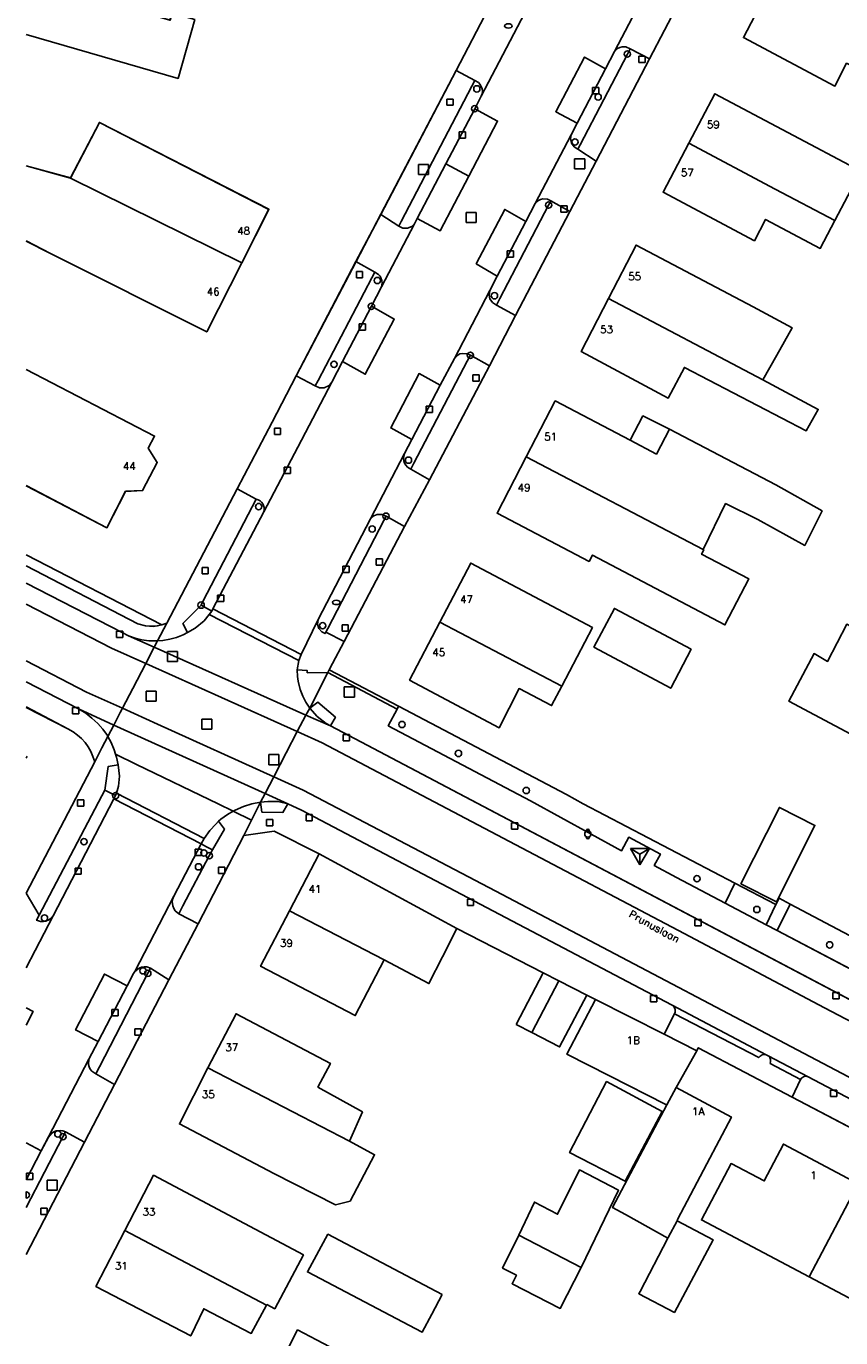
# Model space of a CAD drawing. Header units: metres. Extents: x 108000 to 109000, y 423000 to 423600.
# Tile 18 of 88: x 108000 to 108065, y 423282 to 423387. Entities that reach past the tile are written whole.
import ezdxf

# ---------------------------------------------------------------- set-up
doc = ezdxf.new("R2010")
doc.units = ezdxf.units.M
doc.header["$MEASUREMENT"] = 0
for name, color, linetype in [('abri', 10, 'Continuous'), ('afvalbak', 10, 'Continuous'), ('brandkraan _ -put', 10, 'Continuous'), ('Erf', 10, 'Continuous'), ('Fietspad', 10, 'Continuous'), ('groenvoorziening', 10, 'Continuous'), ('Hek', 10, 'Continuous'), ('Huisnummers', 10, 'Continuous'), ('inspectie- _rioolput', 10, 'Continuous'), ('kolk', 10, 'Continuous'), ('Luifel', 10, 'Continuous'), ('onverhard', 10, 'Continuous'), ('Openbare_ruimtenaam', 10, 'Continuous'), ('pand', 10, 'Continuous'), ('rijbaan lokale weg', 10, 'Continuous'), ('vegetatieobject', 10, 'Continuous'), ('Voetpad', 10, 'Continuous'), ('waterleidingput', 10, 'Continuous'), ('Wegmarkering', 10, 'Continuous')]:
    doc.layers.add(name, color=color, linetype=linetype)
doc.styles.get("Standard").update_dxf_attribs({"font": 'txt.shx'})

# ---------------------------------------------------------------- blocks, each defined once
blk = doc.blocks.new('308_ACAD_1_FMEBLOCK13')
at = {"layer": 'onverhard', "color": 255}
blk.add_line((-1.56, -3.06), (1.36, 2.57), dxfattribs=at)
blk.add_lwpolyline([(1.36, 2.57), (1.56, 2.96), (1.36, 3.03), (1.15, 3.06), (0.83, 3.03), (0.63, 2.95), (0.45, 2.83), (0.21, 2.55), (-0.36, 1.45), (-1.56, -0.85)], dxfattribs=at)
blk = doc.blocks.new('308_ACAD_1_FMEBLOCK26')
at = {"layer": 'pand', "color": 1}
for points in [[(6.72, 0.71), (4.91, 1.22), (4.74, 0.65), (-6.72, 3.99)], [(-6.72, -0.5), (5.38, -3.99), (6.72, 0.71)]]:
    blk.add_lwpolyline(points, dxfattribs=at)
blk = doc.blocks.new('308_ACAD_1_FMEBLOCK28')
at = {"layer": 'pand', "color": 1}
blk.add_line((-5.06, 5.64), (-8.59, 6.61), dxfattribs=at)
blk.add_lwpolyline([(-8.59, 0.62), (-6.66, -0.37), (5.79, -6.61), (8.59, -1.12)], dxfattribs=at)
blk = doc.blocks.new('308_ACAD_1_FMEBLOCK61')
at = {"layer": 'Erf', "color": 52, "true_color": 0xd2d200}
for points in [[(-4.3, -28.23), (0.46, -19.13), (2.43, -15.36), (8.43, -3.89), (11.01, 1.04), (11.92, 2.78), (16.2, 11), (17.98, 14.42), (24.7, 27.32), (24.91, 27.8), (25.05, 28.31), (25.82, 29.6), (23.87, 33.33), (6.98, 42.08), (6.09, 42.51), (5.18, 42.92), (4.24, 43.27), (3.28, 43.57), (2.31, 43.81), (1.33, 44), (1.32, 44), (0.33, 44.14), (-5.2, 44.99), (-21.47, 47.52), (-25.82, 48.19)], [(-25.82, -43.36), (-16.93, -47.98), (-16.32, -48.15), (-15.69, -48.19), (-15.37, -48.16), (-15.01, -48.08), (-14.61, -47.94), (-9.02, -37.24), (-6.23, -31.91), (-4.3, -28.23)]]:
    blk.add_lwpolyline(points, dxfattribs=at)
blk = doc.blocks.new('308_ACAD_1_FMEBLOCK62')
at = {"layer": 'Erf', "color": 52, "true_color": 0xd2d200}
for points in [[(-5.22, 6.31), (5, 0.99), (4.49, 0.04), (5.22, -1.1)], [(5.22, -1.1), (4.05, -3.35), (2.7, -3.41), (1.21, -6.31), (-5.22, -2.96)]]:
    blk.add_lwpolyline(points, dxfattribs=at)
blk = doc.blocks.new('308_ACAD_1_FMEBLOCK63')
at = {"layer": 'Erf', "color": 52, "true_color": 0xd2d200}
blk.add_line((-9.67, 4.89), (-6.15, 3.92), dxfattribs=at)
blk.add_lwpolyline([(-6.15, 3.92), (-3.84, 8.34), (9.67, 1.42), (7.51, -2.84), (4.71, -8.34), (-7.74, -2.09), (-9.67, -1.1)], dxfattribs=at)

msp = doc.modelspace()

# ---------------------------------------------------------------- linework, layer by layer
at = {"layer": 'abri', "color": 4, "true_color": 0x00f0f0}
for p, q in [((108048.152, 423320.978), (108049.652, 423320.978)), ((108048.152, 423320.978), (108048.902, 423320.546)), ((108048.152, 423320.978), (108048.902, 423319.679)), ((108049.652, 423320.978), (108048.902, 423319.679)), ((108049.652, 423320.978), (108048.902, 423320.545)), ((108048.902, 423319.679), (108048.902, 423320.546))]:
    msp.add_line(p, q, dxfattribs=at)
at = {"layer": 'afvalbak', "color": 30, "true_color": 0xf07a00}
msp.add_circle((108044.745, 423322.141), 0.25, dxfattribs=at)
for centre, start, end in [((108044.745, 423322.391), 345.52249, 194.47751), ((108044.745, 423321.891), 165.52249, 14.47751)]:
    msp.add_arc(centre, 0.125, start, end, dxfattribs=at)
at = {"layer": 'brandkraan _ -put', "color": 5}
for centre in [(108038.417, 423386.526), (108024.703, 423340.591)]:
    msp.add_ellipse(centre, major_axis=(0.3, 0), ratio=0.5833333, dxfattribs=at)
at = {"layer": 'Erf', "color": 52, "true_color": 0xd2d200}
for points in [[(108059.248, 423389.64), (108061.28, 423393.544), (108068.559, 423389.704), (108067.602, 423387.891), (108072.131, 423385.502), (108072.005, 423385.263), (108080.646, 423380.704), (108079.657, 423378.806), (108078.847, 423379.221), (108077.52, 423376.631), (108074.868, 423377.99), (108074.64, 423377.545), (108070.403, 423379.716), (108070.631, 423380.161), (108068.415, 423381.296), (108068.698, 423381.849), (108065.361, 423383.558), (108064.426, 423381.734), (108057.147, 423385.604), (108059.248, 423389.64)], [(108000, 423390.329), (108011.451, 423386.983), (108011.629, 423387.551), (108013.432, 423387.041), (108012.095, 423382.34), (108000, 423385.836)], [(108052.045, 423388.477), (108049.654, 423383.894), (108045.412, 423375.762), (108043.315, 423371.742), (108038.991, 423363.453), (108036.903, 423359.451), (108036.407, 423358.5), (108032.122, 423350.372), (108030.15, 423346.631), (108025.333, 423337.493), (108024.397, 423335.718), (108024.138, 423335.231), (108024.026, 423335.019), (108029.555, 423332.094), (108029.665, 423332.323), (108043.049, 423325.28), (108044.365, 423324.554), (108056.448, 423318.235), (108059.728, 423316.52), (108059.994, 423317.028), (108060.874, 423316.562), (108082.093, 423305.332)], [(108052.792, 423377.175), (108054.873, 423381.127), (108066.508, 423374.953), (108064.438, 423371.036), (108063.259, 423368.804), (108058.904, 423371.108), (108058.018, 423369.406), (108050.739, 423373.276), (108052.792, 423377.175)], [(108046.394, 423364.819), (108048.584, 423369.067), (108057.921, 423364.134), (108061.021, 423362.48), (108059.813, 423360.301), (108058.69, 423358.33), (108063.105, 423355.967), (108062.13, 423354.265), (108052.435, 423359.315), (108051.135, 423356.868), (108044.214, 423360.59), (108046.394, 423364.819)], [(108053.931, 423344.816), (108053.984, 423344.788), (108053.806, 423344.426), (108057.561, 423342.477), (108055.662, 423338.799), (108045.118, 423344.367), (108044.85, 423343.855), (108037.512, 423347.695), (108039.845, 423352.202), (108042.147, 423356.65), (108048.123, 423353.511), (108050.212, 423352.413), (108051.258, 423354.405), (108059.721, 423349.958), (108063.405, 423347.888), (108062.028, 423345.138), (108058.296, 423347.209), (108055.718, 423348.47), (108053.931, 423344.816)], [(108042.671, 423333.922), (108041.862, 423332.376), (108039.267, 423333.735), (108037.673, 423330.601), (108030.543, 423334.411), (108032.956, 423339.024), (108035.415, 423343.725), (108045.11, 423338.585), (108042.671, 423333.922)], [(108052.976, 423336.862), (108051.352, 423333.758), (108045.236, 423337.037), (108046.86, 423340.111), (108052.976, 423336.862)], [(108066.49, 423329.684), (108060.762, 423332.726), (108062.77, 423336.517), (108063.844, 423335.897), (108065.379, 423338.852), (108069.974, 423336.37), (108066.49, 423329.684)], [(108000, 423317.427), (108005.453, 423327.898), (108005.319, 423328.316), (108005.147, 423328.707), (108004.935, 423329.077), (108004.686, 423329.424), (108004.402, 423329.743), (108004.086, 423330.03), (108003.742, 423330.283), (108003.313, 423330.528), (108000, 423332.267)], [(108000, 423328.327), (108000.061, 423328.297), (108000, 423328.181)], [(108062.844, 423322.825), (108059.772, 423316.748), (108056.939, 423318.18), (108060.011, 423324.257), (108062.844, 423322.825)], [(108075.149, 423293.759), (108061.024, 423301.184), (108053.544, 423305.117), (108053.433, 423304.86), (108051.783, 423301.952), (108056.182, 423299.59), (108054.214, 423295.854), (108051.903, 423291.418), (108051.858, 423291.331), (108054.73, 423289.817), (108051.642, 423284.025), (108048.797, 423285.508), (108048.918, 423285.686), (108051.132, 423289.937), (108047.75, 423291.831), (108046.713, 423292.376), (108051.044, 423300.556), (108050.972, 423300.592), (108046.479, 423302.881), (108043.08, 423304.594), (108045.354, 423308.953), (108044.655, 423309.312), (108042.499, 423305.178), (108040.275, 423306.321), (108042.431, 423310.455), (108041.189, 423311.093), (108034.317, 423314.623), (108033.165, 423312.354), (108032.081, 423310.221), (108028.52, 423312.106), (108026.22, 423307.678), (108018.673, 423311.606), (108020.969, 423316.011), (108023.342, 423320.565), (108019.766, 423322.361), (108017.331, 423322.013), (108013.687, 423314.997), (108011.362, 423310.521), (108007.029, 423302.178), (108004.647, 423297.591), (108000, 423288.645)], [(108025.765, 423297.678), (108027.752, 423296.585), (108025.804, 423292.876), (108024.639, 423292.592), (108019.737, 423295.097), (108012.211, 423299.048), (108014.467, 423303.499), (108016.724, 423307.815), (108024.242, 423303.857), (108023.237, 423301.976), (108026.789, 423300), (108025.765, 423297.678)], [(108046.236, 423302.413), (108050.675, 423300.034), (108047.714, 423294.481), (108043.297, 423296.753), (108046.236, 423302.413)], [(108069.553, 423283.065), (108062.387, 423286.855), (108053.798, 423291.396), (108056.158, 423295.884), (108058.806, 423294.499), (108060.331, 423297.439), (108066.294, 423294.27)], [(108042.332, 423291.842), (108044.078, 423295.372), (108047.177, 423293.761), (108044.202, 423287.603), (108042.545, 423284.342), (108038.715, 423286.308), (108039.062, 423286.983), (108037.947, 423287.556), (108039.255, 423290.184), (108040.484, 423292.812), (108042.332, 423291.842)], [(108007.865, 423290.551), (108010.152, 423294.956), (108022.09, 423288.611), (108019.805, 423284.31), (108019.175, 423284.651), (108019.142, 423284.591), (108017.931, 423282.352), (108014.138, 423284.32), (108013.107, 423282.155), (108005.55, 423286.092), (108007.865, 423290.551)], [(108033.136, 423285.452), (108032.322, 423283.894), (108031.535, 423282.442), (108022.409, 423287.256), (108024.042, 423290.25), (108033.136, 423285.452)], [(108023.136, 423281.83), (108028.44, 423279.044), (108028.324, 423278.823), (108030.196, 423277.821), (108028.734, 423275.078), (108026.018, 423276.52), (108026.226, 423276.908), (108021.773, 423279.221), (108020.298, 423279.997), (108021.623, 423282.632), (108023.136, 423281.83)]]:
    msp.add_lwpolyline(points, dxfattribs=at)
at = {"layer": 'Fietspad', "color": 255}
for points in [[(108000, 423340.454), (108006.802, 423336.944), (108009.524, 423335.719), (108010.205, 423337.026), (108008.155, 423337.943), (108007.653, 423338.188), (108000, 423342.141)], [(108000, 423334.261), (108004.154, 423332.104), (108006.977, 423330.827), (108007.497, 423331.827), (108007.67, 423332.158), (108004.81, 423333.454), (108000, 423335.952)], [(108079.708, 423301.518), (108024.231, 423330.75), (108022.29, 423331.619), (108021.58, 423330.298), (108023.573, 423329.401), (108052.409, 423314.207), (108063.608, 423308.293), (108069.837, 423305.015)], [(108067.974, 423301.505), (108037.403, 423317.593), (108022.052, 423325.643), (108019.716, 423326.701), (108019.028, 423325.373), (108020.845, 423324.551), (108021.942, 423324.038), (108051.468, 423308.493), (108058.958, 423304.553), (108059.106, 423304.476), (108062.307, 423302.792), (108075.36, 423295.923)]]:
    msp.add_lwpolyline(points, dxfattribs=at)
at = {"layer": 'groenvoorziening', "color": 3}
for points in [[(108043.049, 423325.28), (108029.665, 423332.323), (108029.555, 423332.094), (108028.85, 423330.764), (108040.183, 423324.792), (108047.415, 423320.8), (108048.006, 423321.888), (108050.53, 423320.543), (108050.042, 423319.636), (108051.82, 423318.67), (108055.689, 423316.633), (108056.448, 423318.235), (108044.365, 423324.554), (108043.049, 423325.28)], [(108060.874, 423316.562), (108059.818, 423314.458), (108080.858, 423303.379), (108082.093, 423305.332), (108060.874, 423316.562)]]:
    msp.add_lwpolyline(points, dxfattribs=at)
at = {"layer": 'Hek', "color": 30}
for p, q in [((108010.807, 423338.802), (108000, 423344.385)), ((108029.665, 423332.323), (108024.138, 423335.231)), ((108000, 423332.267), (108003.313, 423330.528)), ((108003.313, 423330.528), (108000, 423332.231)), ((108043.049, 423325.28), (108029.665, 423332.323))]:
    msp.add_line(p, q, dxfattribs=at)
at = {"layer": 'inspectie- _rioolput', "color": 30}
for p, q in [((108044.496, 423375.939), (108043.696, 423375.939)), ((108043.696, 423375.939), (108043.696, 423375.139)), ((108044.496, 423375.139), (108044.496, 423375.939)), ((108032.057, 423375.486), (108031.257, 423375.486)), ((108031.257, 423375.486), (108031.257, 423374.686)), ((108031.257, 423374.686), (108032.057, 423374.686)), ((108032.057, 423374.686), (108032.057, 423375.486)), ((108043.696, 423375.139), (108044.496, 423375.139)), ((108035.857, 423371.666), (108035.057, 423371.666)), ((108035.057, 423371.666), (108035.057, 423370.866)), ((108035.857, 423370.866), (108035.857, 423371.666)), ((108035.057, 423370.866), (108035.857, 423370.866)), ((108012.053, 423336.677), (108011.253, 423336.677)), ((108011.253, 423336.677), (108011.253, 423335.877)), ((108012.053, 423335.877), (108012.053, 423336.677)), ((108011.253, 423335.877), (108012.053, 423335.877)), ((108010.359, 423333.523), (108009.559, 423333.523)), ((108009.559, 423333.523), (108009.559, 423332.723)), ((108010.359, 423332.723), (108010.359, 423333.523)), ((108026.143, 423333.856), (108025.343, 423333.856)), ((108025.343, 423333.856), (108025.343, 423333.056)), ((108025.343, 423333.056), (108026.143, 423333.056)), ((108026.143, 423333.056), (108026.143, 423333.856)), ((108009.559, 423332.723), (108010.359, 423332.723)), ((108014.787, 423331.292), (108013.987, 423331.292)), ((108013.987, 423331.292), (108013.987, 423330.492)), ((108014.787, 423330.492), (108014.787, 423331.292)), ((108013.987, 423330.492), (108014.787, 423330.492)), ((108020.137, 423328.466), (108019.337, 423328.466)), ((108019.337, 423328.466), (108019.337, 423327.666)), ((108019.337, 423327.666), (108020.137, 423327.666)), ((108020.137, 423327.666), (108020.137, 423328.466)), ((108002.472, 423294.555), (108001.672, 423294.555)), ((108001.672, 423294.555), (108001.672, 423293.755)), ((108002.472, 423293.755), (108002.472, 423294.555)), ((108001.672, 423293.755), (108002.472, 423293.755))]:
    msp.add_line(p, q, dxfattribs=at)
at = {"layer": 'kolk', "color": 30, "true_color": 0xf07a00}
for p, q in [((108048.813, 423383.614), (108048.813, 423384.114)), ((108048.813, 423384.114), (108049.313, 423384.114)), ((108049.313, 423384.114), (108049.313, 423383.614)), ((108049.313, 423383.614), (108048.813, 423383.614)), ((108045.113, 423381.112), (108045.113, 423381.612)), ((108045.113, 423381.612), (108045.613, 423381.612)), ((108045.613, 423381.112), (108045.113, 423381.112)), ((108045.613, 423381.612), (108045.613, 423381.112)), ((108033.518, 423380.201), (108033.518, 423380.701)), ((108033.518, 423380.701), (108034.018, 423380.701)), ((108034.018, 423380.201), (108033.518, 423380.201)), ((108034.018, 423380.701), (108034.018, 423380.201)), ((108034.499, 423377.579), (108034.499, 423378.079)), ((108034.499, 423378.079), (108034.999, 423378.079)), ((108034.999, 423378.079), (108034.999, 423377.579)), ((108034.999, 423377.579), (108034.499, 423377.579)), ((108042.596, 423371.682), (108042.596, 423372.182)), ((108042.596, 423372.182), (108043.096, 423372.182)), ((108043.096, 423371.682), (108042.596, 423371.682)), ((108043.096, 423372.182), (108043.096, 423371.682)), ((108038.325, 423368.097), (108038.325, 423368.597)), ((108038.325, 423368.597), (108038.825, 423368.597)), ((108038.825, 423368.597), (108038.825, 423368.097)), ((108038.825, 423368.097), (108038.325, 423368.097)), ((108026.302, 423366.452), (108026.302, 423366.952)), ((108026.302, 423366.952), (108026.802, 423366.952)), ((108026.802, 423366.452), (108026.302, 423366.452)), ((108026.802, 423366.952), (108026.802, 423366.452)), ((108026.529, 423362.286), (108026.529, 423362.786)), ((108026.529, 423362.786), (108027.029, 423362.786)), ((108027.029, 423362.286), (108026.529, 423362.286)), ((108027.029, 423362.786), (108027.029, 423362.286)), ((108035.587, 423358.218), (108035.587, 423358.718)), ((108035.587, 423358.718), (108036.087, 423358.718)), ((108036.087, 423358.218), (108035.587, 423358.218)), ((108036.087, 423358.718), (108036.087, 423358.218)), ((108031.867, 423355.738), (108031.867, 423356.238)), ((108031.867, 423356.238), (108032.367, 423356.238)), ((108032.367, 423356.238), (108032.367, 423355.738)), ((108032.367, 423355.738), (108031.867, 423355.738)), ((108019.769, 423353.975), (108019.769, 423354.475)), ((108019.769, 423354.475), (108020.269, 423354.475)), ((108020.269, 423353.975), (108019.769, 423353.975)), ((108020.269, 423354.475), (108020.269, 423353.975)), ((108020.558, 423350.876), (108020.558, 423351.376)), ((108020.558, 423351.376), (108021.058, 423351.376)), ((108021.058, 423350.876), (108020.558, 423350.876)), ((108021.058, 423351.376), (108021.058, 423350.876)), ((108014.006, 423342.879), (108014.006, 423343.379)), ((108014.006, 423343.379), (108014.506, 423343.379)), ((108014.506, 423343.379), (108014.506, 423342.879)), ((108025.217, 423342.982), (108025.217, 423343.482)), ((108025.217, 423343.482), (108025.717, 423343.482)), ((108025.717, 423343.482), (108025.717, 423342.982)), ((108027.89, 423343.574), (108027.89, 423344.074)), ((108027.89, 423344.074), (108028.39, 423344.074)), ((108028.39, 423343.574), (108027.89, 423343.574)), ((108028.39, 423344.074), (108028.39, 423343.574)), ((108014.506, 423342.879), (108014.006, 423342.879)), ((108025.717, 423342.982), (108025.217, 423342.982)), ((108015.231, 423340.667), (108015.231, 423341.167)), ((108015.231, 423341.167), (108015.731, 423341.167)), ((108015.731, 423340.667), (108015.231, 423340.667)), ((108015.731, 423341.167), (108015.731, 423340.667)), ((108007.204, 423337.795), (108007.204, 423338.295)), ((108007.204, 423338.295), (108007.704, 423338.295)), ((108007.704, 423338.295), (108007.704, 423337.795)), ((108025.163, 423338.307), (108025.163, 423338.807)), ((108025.163, 423338.807), (108025.663, 423338.807)), ((108025.663, 423338.307), (108025.163, 423338.307)), ((108025.663, 423338.807), (108025.663, 423338.307)), ((108007.704, 423337.795), (108007.204, 423337.795)), ((108003.69, 423331.714), (108003.69, 423332.214)), ((108003.69, 423332.214), (108004.19, 423332.214)), ((108004.19, 423332.214), (108004.19, 423331.714)), ((108004.19, 423331.714), (108003.69, 423331.714)), ((108025.248, 423329.566), (108025.248, 423330.066)), ((108025.248, 423330.066), (108025.748, 423330.066)), ((108025.748, 423330.066), (108025.748, 423329.566)), ((108025.748, 423329.566), (108025.248, 423329.566)), ((108004.081, 423324.356), (108004.081, 423324.856)), ((108004.081, 423324.856), (108004.581, 423324.856)), ((108004.581, 423324.856), (108004.581, 423324.356)), ((108004.581, 423324.356), (108004.081, 423324.356)), ((108022.292, 423323.204), (108022.292, 423323.704)), ((108022.292, 423323.704), (108022.792, 423323.704)), ((108022.792, 423323.704), (108022.792, 423323.204)), ((108022.792, 423323.204), (108022.292, 423323.204)), ((108038.668, 423322.524), (108038.668, 423323.024)), ((108038.668, 423323.024), (108039.168, 423323.024)), ((108039.168, 423322.524), (108038.668, 423322.524)), ((108039.168, 423323.024), (108039.168, 423322.524)), ((108013.465, 423320.433), (108013.465, 423320.933)), ((108013.465, 423320.933), (108013.965, 423320.933)), ((108013.965, 423320.433), (108013.465, 423320.433)), ((108013.965, 423320.933), (108013.965, 423320.433)), ((108003.887, 423318.932), (108003.887, 423319.432)), ((108003.887, 423319.432), (108004.387, 423319.432)), ((108004.387, 423319.432), (108004.387, 423318.932)), ((108015.329, 423319.006), (108015.329, 423319.506)), ((108015.329, 423319.506), (108015.829, 423319.506)), ((108015.829, 423319.506), (108015.829, 423319.006)), ((108004.387, 423318.932), (108003.887, 423318.932)), ((108015.829, 423319.006), (108015.329, 423319.006)), ((108035.148, 423316.447), (108035.148, 423316.947)), ((108035.148, 423316.947), (108035.648, 423316.947)), ((108035.648, 423316.447), (108035.148, 423316.447)), ((108035.648, 423316.947), (108035.648, 423316.447)), ((108053.273, 423314.817), (108053.273, 423315.317)), ((108053.273, 423315.317), (108053.773, 423315.317)), ((108053.773, 423315.317), (108053.773, 423314.817)), ((108053.773, 423314.817), (108053.273, 423314.817)), ((108049.74, 423308.775), (108049.74, 423309.275)), ((108049.74, 423309.275), (108050.24, 423309.275)), ((108050.24, 423309.275), (108050.24, 423308.775)), ((108064.279, 423309.003), (108064.279, 423309.503)), ((108064.279, 423309.503), (108064.779, 423309.503)), ((108064.779, 423309.003), (108064.279, 423309.003)), ((108064.779, 423309.503), (108064.779, 423309.003)), ((108006.823, 423307.648), (108006.823, 423308.148)), ((108006.823, 423308.148), (108007.323, 423308.148)), ((108007.323, 423308.148), (108007.323, 423307.648)), ((108050.24, 423308.775), (108049.74, 423308.775)), ((108007.323, 423307.648), (108006.823, 423307.648)), ((108008.663, 423306.12), (108008.663, 423306.62)), ((108008.663, 423306.62), (108009.163, 423306.62)), ((108009.163, 423306.12), (108008.663, 423306.12)), ((108009.163, 423306.62), (108009.163, 423306.12)), ((108064.089, 423301.224), (108064.089, 423301.724)), ((108064.089, 423301.724), (108064.589, 423301.724)), ((108064.589, 423301.724), (108064.589, 423301.224)), ((108064.589, 423301.224), (108064.089, 423301.224)), ((108000.021, 423294.615), (108000.021, 423295.115)), ((108000.021, 423295.115), (108000.521, 423295.115)), ((108000.521, 423294.615), (108000.021, 423294.615)), ((108000.521, 423295.115), (108000.521, 423294.615)), ((108001.169, 423291.825), (108001.169, 423292.325)), ((108001.169, 423292.325), (108001.669, 423292.325)), ((108001.669, 423292.325), (108001.669, 423291.825)), ((108001.669, 423291.825), (108001.169, 423291.825))]:
    msp.add_line(p, q, dxfattribs=at)
at = {"layer": 'Luifel', "color": 32, "true_color": 0xe17500}
for points in [[(108051.258, 423354.405), (108049.141, 423355.449), (108048.123, 423353.511), (108050.212, 423352.413), (108051.258, 423354.405)], [(108039.032, 423306.959), (108040.275, 423306.321), (108042.431, 423310.455), (108041.189, 423311.093), (108039.032, 423306.959)]]:
    msp.add_lwpolyline(points, dxfattribs=at)
at = {"layer": 'onverhard', "color": 255}
for points in [[(108047.899, 423384.289), (108048.119, 423384.712), (108047.763, 423384.852), (108047.476, 423384.854), (108047.29, 423384.806), (108047.118, 423384.72), (108046.873, 423384.492), (108046.158, 423383.12), (108043.892, 423378.772), (108043.41, 423377.847), (108043.362, 423377.564), (108043.438, 423377.191), (108043.659, 423376.881), (108043.955, 423376.699), (108044.14, 423377.055), (108047.899, 423384.289)], [(108035.731, 423379.93), (108036.26, 423380.941), (108036.321, 423381.126), (108036.342, 423381.318), (108036.323, 423381.512), (108036.167, 423381.865), (108036.038, 423382.009), (108035.747, 423382.186), (108035.503, 423381.719), (108029.877, 423370.94), (108029.684, 423370.57), (108030.014, 423370.414), (108030.379, 423370.405), (108030.716, 423370.546), (108030.936, 423370.764), (108031.159, 423371.191), (108033.429, 423375.529), (108035.731, 423379.93)], [(108041.622, 423372.253), (108041.802, 423372.599), (108041.545, 423372.721), (108041.168, 423372.75), (108040.983, 423372.706), (108040.812, 423372.624), (108040.547, 423372.377), (108039.793, 423370.932), (108037.53, 423366.594), (108036.927, 423365.439), (108036.878, 423365.066), (108036.945, 423364.791), (108037.159, 423364.482), (108037.465, 423364.291), (108037.732, 423364.803), (108041.622, 423372.253)], [(108027.505, 423364.192), (108028.294, 423365.745), (108028.36, 423366.041), (108028.342, 423366.233), (108028.189, 423366.584), (108028.061, 423366.728), (108027.768, 423366.909), (108027.537, 423366.467), (108023.262, 423358.285), (108023.031, 423357.843), (108023.363, 423357.701), (108023.741, 423357.703), (108024.086, 423357.859), (108024.227, 423357.987), (108024.346, 423358.155), (108025.208, 423359.802), (108027.505, 423364.192)], [(108035.388, 423360.286), (108035.129, 423360.408), (108034.76, 423360.436), (108034.557, 423360.389), (108034.383, 423360.304), (108034.122, 423360.036), (108032.98, 423357.891), (108030.725, 423353.57), (108030.144, 423352.456), (108030.061, 423352.08), (108030.08, 423351.883), (108030.139, 423351.694), (108030.237, 423351.522), (108030.368, 423351.374), (108030.63, 423351.204), (108030.89, 423351.7), (108035.135, 423359.804), (108035.388, 423360.286)], [(108023.81, 423338.11), (108023.874, 423338.233), (108024.026, 423338.526), (108028.498, 423347.134), (108028.669, 423347.463), (108028.332, 423347.605), (108027.962, 423347.598), (108027.704, 423347.493), (108027.436, 423347.243), (108023.252, 423339.229), (108023.206, 423338.87), (108023.31, 423338.522), (108023.547, 423338.248), (108023.81, 423338.11)], [(108007.12, 423325.202), (108006.631, 423325.451), (108006.254, 423325.642), (108006.019, 423325.193), (108001.037, 423315.67), (108000.828, 423315.27), (108001.138, 423315.169), (108001.354, 423315.16), (108001.566, 423315.196), (108001.859, 423315.33), (108002.025, 423315.468), (108002.141, 423315.62), (108006.99, 423324.951), (108007.12, 423325.202)], [(108014.585, 423320.412), (108014.829, 423320.876), (108014.369, 423321.12), (108013.927, 423321.354), (108011.755, 423317.2), (108011.673, 423316.989), (108011.638, 423316.766), (108011.673, 423316.429), (108011.754, 423316.217), (108011.877, 423316.028), (108012.148, 423315.788), (108012.476, 423316.411), (108014.585, 423320.412)], [(108009.688, 423311.045), (108009.902, 423311.458), (108009.605, 423311.554), (108009.393, 423311.564), (108009.183, 423311.53), (108008.985, 423311.454), (108008.641, 423311.197), (108008.552, 423311.026), (108008.038, 423310.04), (108005.721, 423305.598), (108004.991, 423304.198), (108004.972, 423303.79), (108005.018, 423303.593), (108005.104, 423303.411), (108005.226, 423303.25), (108005.542, 423303.027), (108005.829, 423303.582), (108009.688, 423311.045)]]:
    msp.add_lwpolyline(points, dxfattribs=at)
msp.add_lwpolyline([(108013.935, 423340.379), (108014.777, 423339.901), (108014.879, 423340.071), (108018.943, 423347.821, 0.4011903), (108018.329, 423348.834), (108014.107, 423340.711), (108013.935, 423340.379)], format="xyb", dxfattribs=at)
at = {"layer": 'pand', "color": 1}
for p, q in [((108003.526, 423374.41), (108017.176, 423367.655)), ((108058.69, 423358.33), (108046.394, 423364.819)), ((108053.931, 423344.816), (108039.845, 423352.202)), ((108042.671, 423333.922), (108032.956, 423339.024)), ((108028.52, 423312.106), (108020.969, 423316.011)), ((108025.765, 423297.678), (108014.467, 423303.499)), ((108051.783, 423301.952), (108051.044, 423300.556)), ((108062.387, 423286.855), (108066.294, 423294.27)), ((108007.865, 423290.551), (108019.142, 423284.591)), ((108044.202, 423287.603), (108039.255, 423290.184))]:
    msp.add_line(p, q, dxfattribs=at)
for points in [[(108059.248, 423389.64), (108057.147, 423385.604), (108064.426, 423381.734), (108065.361, 423383.558), (108068.698, 423381.849), (108068.415, 423381.296), (108070.631, 423380.161), (108070.403, 423379.716), (108074.64, 423377.545), (108074.868, 423377.99), (108077.52, 423376.631), (108078.847, 423379.221), (108079.657, 423378.806)], [(108064.438, 423371.036), (108066.508, 423374.953), (108054.873, 423381.127), (108052.792, 423377.175)], [(108017.176, 423367.655), (108019.342, 423371.918), (108005.829, 423378.828), (108003.526, 423374.41)], [(108052.792, 423377.175), (108050.739, 423373.276), (108058.018, 423369.406), (108058.904, 423371.108), (108063.259, 423368.804), (108064.438, 423371.036)], [(108064.438, 423371.036), (108059.668, 423373.523), (108052.792, 423377.175)], [(108058.69, 423358.33), (108059.813, 423360.301), (108061.021, 423362.48), (108057.921, 423364.134), (108048.584, 423369.067), (108046.394, 423364.819)], [(108046.394, 423364.819), (108044.214, 423360.59), (108051.135, 423356.868), (108052.435, 423359.315), (108062.13, 423354.265), (108063.105, 423355.967), (108058.69, 423358.33)], [(108000, 423349.897), (108006.433, 423346.548), (108007.92, 423349.448), (108009.273, 423349.501), (108010.439, 423351.749), (108009.711, 423352.89), (108010.221, 423353.846), (108000, 423359.159)], [(108053.931, 423344.816), (108055.718, 423348.47), (108058.296, 423347.209), (108062.028, 423345.138), (108063.405, 423347.888), (108059.721, 423349.958), (108051.258, 423354.405), (108050.212, 423352.413), (108048.123, 423353.511), (108042.147, 423356.65), (108039.845, 423352.202)], [(108039.845, 423352.202), (108037.512, 423347.695), (108044.85, 423343.855), (108045.118, 423344.367), (108055.662, 423338.799), (108057.561, 423342.477), (108053.806, 423344.426), (108053.984, 423344.788), (108053.931, 423344.816)], [(108042.671, 423333.922), (108045.11, 423338.585), (108035.415, 423343.725), (108032.956, 423339.024)], [(108045.236, 423337.037), (108051.352, 423333.758), (108052.976, 423336.862), (108046.86, 423340.111), (108045.236, 423337.037)], [(108032.956, 423339.024), (108030.543, 423334.411), (108037.673, 423330.601), (108039.267, 423333.735), (108041.862, 423332.376), (108042.671, 423333.922)], [(108062.77, 423336.517), (108060.762, 423332.726), (108066.49, 423329.684), (108069.974, 423336.37), (108065.379, 423338.852), (108063.844, 423335.897), (108062.77, 423336.517)], [(108000, 423328.181), (108000.061, 423328.297), (108000, 423328.327)], [(108056.939, 423318.18), (108059.772, 423316.748), (108062.844, 423322.825), (108060.011, 423324.257), (108056.939, 423318.18)], [(108028.52, 423312.106), (108032.081, 423310.221), (108033.165, 423312.354), (108034.317, 423314.623), (108023.342, 423320.565), (108020.969, 423316.011)], [(108020.969, 423316.011), (108018.673, 423311.606), (108026.22, 423307.678), (108028.52, 423312.106)], [(108042.499, 423305.178), (108044.655, 423309.312), (108042.431, 423310.455), (108040.275, 423306.321), (108042.499, 423305.178)], [(108051.783, 423301.952), (108053.433, 423304.86), (108050.816, 423306.186), (108045.354, 423308.953), (108043.08, 423304.594), (108046.479, 423302.881), (108050.972, 423300.592), (108051.044, 423300.556)], [(108025.765, 423297.678), (108026.789, 423300), (108023.237, 423301.976), (108024.242, 423303.857), (108016.724, 423307.815), (108014.467, 423303.499)], [(108014.467, 423303.499), (108012.211, 423299.048), (108019.737, 423295.097), (108024.639, 423292.592), (108025.804, 423292.876), (108027.752, 423296.585), (108025.765, 423297.678)], [(108047.714, 423294.481), (108050.675, 423300.034), (108046.236, 423302.413), (108043.297, 423296.753), (108047.714, 423294.481)], [(108051.858, 423291.331), (108051.903, 423291.418), (108054.214, 423295.854), (108056.182, 423299.59), (108051.783, 423301.952)], [(108051.044, 423300.556), (108046.713, 423292.376), (108047.75, 423291.831), (108051.132, 423289.937)], [(108066.294, 423294.27), (108060.331, 423297.439), (108058.806, 423294.499), (108056.158, 423295.884), (108053.798, 423291.396), (108062.387, 423286.855)], [(108044.202, 423287.603), (108047.177, 423293.761), (108044.078, 423295.372), (108042.332, 423291.842), (108040.484, 423292.812), (108039.255, 423290.184)], [(108019.142, 423284.591), (108019.175, 423284.651), (108019.805, 423284.31), (108022.09, 423288.611), (108010.152, 423294.956), (108007.865, 423290.551)], [(108051.132, 423289.937), (108048.918, 423285.686), (108048.797, 423285.508), (108051.642, 423284.025), (108054.73, 423289.817), (108051.858, 423291.331)], [(108051.858, 423291.331), (108051.155, 423289.981), (108051.132, 423289.937)], [(108007.865, 423290.551), (108005.55, 423286.092), (108013.107, 423282.155), (108014.138, 423284.32), (108017.931, 423282.352), (108019.142, 423284.591)], [(108033.136, 423285.452), (108024.042, 423290.25), (108022.409, 423287.256), (108031.535, 423282.442), (108032.322, 423283.894), (108033.136, 423285.452)], [(108039.255, 423290.184), (108037.947, 423287.556), (108039.062, 423286.983), (108038.715, 423286.308), (108042.545, 423284.342), (108044.202, 423287.603)], [(108062.387, 423286.855), (108069.553, 423283.065), (108065.952, 423276.277)], [(108023.136, 423281.83), (108021.623, 423282.632), (108020.298, 423279.997), (108021.773, 423279.221), (108026.226, 423276.908), (108026.018, 423276.52), (108028.734, 423275.078), (108030.196, 423277.821), (108028.324, 423278.823), (108028.44, 423279.044), (108023.136, 423281.83)]]:
    msp.add_lwpolyline(points, dxfattribs=at)
at = {"layer": 'rijbaan lokale weg', "color": 255}
for p, q in [((108010.205, 423337.026), (108009.524, 423335.719)), ((108010.205, 423337.026), (108010.467, 423337.53)), ((108022.29, 423331.619), (108010.205, 423337.026)), ((108021.58, 423330.298), (108009.524, 423335.719)), ((108022.588, 423332.174), (108022.29, 423331.619)), ((108006.5, 423329.91), (108006.977, 423330.827)), ((108019.028, 423325.373), (108006.977, 423330.827)), ((108021.58, 423330.298), (108022.29, 423331.619)), ((108019.028, 423325.373), (108019.716, 423326.701)), ((108018.667, 423324.677), (108019.028, 423325.373))]:
    msp.add_line(p, q, dxfattribs=at)
for points in [[(108022.588, 423332.174), (108022.274, 423332.655), (108022.031, 423333.135), (108021.833, 423333.659), (108021.676, 423334.315), (108021.617, 423334.691), (108021.591, 423335.217), (108021.717, 423335.969), (108021.905, 423336.444), (108023.252, 423339.229), (108027.436, 423347.243), (108030.144, 423352.456), (108030.725, 423353.57), (108032.98, 423357.891), (108034.122, 423360.036), (108036.927, 423365.439), (108037.53, 423366.594), (108039.793, 423370.932), (108040.547, 423372.377), (108043.41, 423377.847), (108043.892, 423378.772), (108046.158, 423383.12), (108046.873, 423384.492), (108050.033, 423390.539)], [(108040.57, 423389.21), (108036.26, 423380.941), (108035.731, 423379.93), (108033.429, 423375.529), (108031.159, 423371.191), (108030.936, 423370.764), (108028.294, 423365.745), (108027.505, 423364.192), (108025.208, 423359.802), (108024.346, 423358.155), (108021.645, 423352.975), (108018.943, 423347.821), (108014.879, 423340.071), (108014.777, 423339.901), (108014.568, 423339.628), (108014.177, 423339.116), (108013.455, 423338.536), (108012.84, 423338.198), (108012.495, 423338.021), (108011.977, 423337.812), (108011.441, 423337.657), (108010.891, 423337.56), (108010.467, 423337.53)], [(108009.524, 423335.719), (108006.802, 423336.944), (108000, 423340.454)], [(108010.467, 423337.53), (108010.334, 423337.521), (108009.775, 423337.54), (108009.222, 423337.618), (108008.68, 423337.752), (108008.155, 423337.943), (108010.205, 423337.026)], [(108000, 423335.952), (108004.81, 423333.454), (108007.67, 423332.158)], [(108009.524, 423335.719), (108008.495, 423333.743), (108007.67, 423332.158)], [(108006.977, 423330.827), (108004.154, 423332.104), (108004.74, 423331.757), (108005.238, 423331.383), (108005.694, 423330.958), (108006.104, 423330.489), (108006.462, 423329.979), (108006.5, 423329.91)], [(108007.67, 423332.158), (108007.497, 423331.827), (108006.977, 423330.827)], [(108019.716, 423326.701), (108010.446, 423330.9), (108007.67, 423332.158)], [(108022.29, 423331.619), (108024.231, 423330.75), (108023.886, 423330.956), (108023.182, 423331.512), (108022.588, 423332.174)], [(108006.5, 423329.91), (108006.765, 423329.434), (108007.009, 423328.861), (108007.123, 423328.491)], [(108019.716, 423326.701), (108020.707, 423328.614), (108021.58, 423330.298)], [(108141.13, 423265.161), (108140.306, 423266.172), (108139.488, 423267.061), (108138.421, 423268.086), (108137.196, 423269.063), (108135.333, 423270.306), (108133.7, 423271.253), (108132.054, 423272.165), (108127.14, 423274.77), (108110.614, 423283.485), (108096.051, 423291.196), (108090.527, 423294.102), (108081.286, 423298.992), (108073.333, 423303.182), (108069.837, 423305.015), (108063.608, 423308.293), (108052.409, 423314.207), (108023.573, 423329.401), (108021.58, 423330.298)], [(108007.123, 423328.491), (108007.192, 423328.266), (108007.312, 423327.654), (108007.429, 423326.741), (108007.354, 423325.958), (108007.185, 423325.408), (108007.12, 423325.202), (108006.99, 423324.951), (108002.141, 423315.62), (108000, 423311.471)], [(108007.123, 423328.491), (108008.78, 423327.687), (108015.286, 423324.534), (108016.488, 423323.951)], [(108019.716, 423326.701), (108022.052, 423325.643), (108037.403, 423317.593), (108067.974, 423301.505), (108071.497, 423299.648), (108124.539, 423271.683), (108128.813, 423269.446), (108131.721, 423267.875), (108134.07, 423266.372), (108136.276, 423264.61), (108137.698, 423263.156), (108138.809, 423261.454)], [(108016.488, 423323.951), (108016.654, 423324.045), (108017.302, 423324.325), (108017.975, 423324.537), (108018.667, 423324.677)], [(108018.667, 423324.677), (108019.254, 423324.744), (108020.06, 423324.726), (108020.845, 423324.551), (108019.028, 423325.373)], [(108000, 423294.597), (108001.201, 423296.899), (108001.776, 423298.002), (108004.991, 423304.198), (108005.721, 423305.598), (108008.038, 423310.04), (108008.552, 423311.026), (108008.641, 423311.197), (108011.755, 423317.2), (108013.927, 423321.354), (108014.178, 423321.771), (108014.629, 423322.425), (108015.119, 423322.935), (108015.311, 423323.163), (108015.518, 423323.315), (108016.039, 423323.698), (108016.488, 423323.951)]]:
    msp.add_lwpolyline(points, dxfattribs=at)
at = {"layer": 'vegetatieobject', "color": 3}
msp.add_lwpolyline([(108000, 423293.132, 0.4142136), (108000.25, 423293.382, 0.4142136), (108000, 423293.632)], format="xyb", close=True, dxfattribs=at)
for centre in [(108047.899, 423384.289), (108035.901, 423381.511), (108045.569, 423380.866), (108035.731, 423379.93), (108043.719, 423377.274), (108041.622, 423372.253), (108027.967, 423366.242), (108037.306, 423365.026), (108027.505, 423364.192), (108035.388, 423360.286), (108024.529, 423359.567), (108030.457, 423351.927), (108018.511, 423348.232), (108028.669, 423347.463), (108027.561, 423346.445), (108013.935, 423340.379), (108023.621, 423338.737), (108029.932, 423330.865), (108034.437, 423328.561), (108039.837, 423325.607), (108007.12, 423325.202), (108004.601, 423321.528), (108014.158, 423320.637), (108014.585, 423320.412), (108013.729, 423319.525), (108053.439, 423318.578), (108058.212, 423316.127), (108001.454, 423315.452), (108064.008, 423313.308), (108009.311, 423311.24), (108009.688, 423311.045), (108002.521, 423298.234), (108002.926, 423298.024)]:
    msp.add_circle(centre, 0.25, dxfattribs=at)
at = {"layer": 'Voetpad', "color": 255}
for p, q in [((108049.654, 423383.894), (108052.045, 423388.477)), ((108049.654, 423383.894), (108048.119, 423384.712)), ((108034.249, 423382.988), (108028.245, 423371.513)), ((108034.249, 423382.988), (108035.747, 423382.186)), ((108045.412, 423375.762), (108049.654, 423383.894)), ((108043.315, 423371.742), (108045.412, 423375.762)), ((108045.412, 423375.762), (108043.955, 423376.699)), ((108043.315, 423371.742), (108041.802, 423372.599)), ((108028.245, 423371.513), (108026.273, 423367.744)), ((108029.684, 423370.57), (108028.245, 423371.513)), ((108038.991, 423363.453), (108043.315, 423371.742)), ((108026.273, 423367.744), (108021.514, 423358.65)), ((108026.273, 423367.744), (108027.768, 423366.909)), ((108037.465, 423364.291), (108038.991, 423363.453)), ((108036.903, 423359.451), (108038.991, 423363.453)), ((108035.388, 423360.286), (108036.903, 423359.451)), ((108021.514, 423358.65), (108023.031, 423357.843)), ((108032.122, 423350.372), (108030.63, 423351.204)), ((108016.799, 423349.64), (108011.201, 423338.941)), ((108016.799, 423349.64), (108018.329, 423348.834)), ((108030.15, 423346.631), (108032.122, 423350.372)), ((108030.15, 423346.631), (108028.669, 423347.463)), ((108025.333, 423337.493), (108030.15, 423346.631)), ((108011.201, 423338.941), (108010.467, 423337.53)), ((108023.874, 423338.233), (108025.333, 423337.493)), ((108022.588, 423332.174), (108024.026, 423335.019)), ((108024.231, 423330.75), (108079.708, 423301.518)), ((108005.453, 423327.898), (108000, 423317.427)), ((108017.948, 423323.243), (108018.667, 423324.677)), ((108016.488, 423323.951), (108017.948, 423323.243)), ((108017.331, 423322.013), (108017.948, 423323.243)), ((108013.687, 423314.997), (108017.331, 423322.013)), ((108001.037, 423315.67), (108000, 423317.427)), ((108055.689, 423316.633), (108058.952, 423314.914)), ((108059.728, 423316.52), (108058.952, 423314.914)), ((108013.687, 423314.997), (108012.148, 423315.788)), ((108011.362, 423310.521), (108013.687, 423314.997)), ((108058.952, 423314.914), (108059.818, 423314.458)), ((108080.858, 423303.379), (108059.818, 423314.458)), ((108009.902, 423311.458), (108011.362, 423310.521)), ((108007.029, 423302.178), (108011.362, 423310.521)), ((108051.652, 423307.812), (108050.816, 423306.186)), ((108058.958, 423304.553), (108051.468, 423308.493)), ((108059.106, 423304.476), (108058.958, 423304.553)), ((108062.307, 423302.792), (108059.106, 423304.476)), ((108007.029, 423302.178), (108005.542, 423303.027)), ((108061.024, 423301.184), (108061.7, 423302.585)), ((108004.647, 423297.591), (108007.029, 423302.178)), ((108061.024, 423301.184), (108075.149, 423293.759)), ((108003.125, 423298.407), (108004.647, 423297.591)), ((108000, 423288.645), (108004.647, 423297.591))]:
    msp.add_line(p, q, dxfattribs=at)
for points in [[(108050.516, 423389.282), (108050.249, 423389.455), (108050.023, 423389.774), (108049.965, 423389.962), (108049.947, 423390.157), (108049.97, 423390.353), (108050.033, 423390.539), (108046.873, 423384.492), (108047.118, 423384.72), (108047.29, 423384.806), (108047.476, 423384.854), (108047.763, 423384.852), (108048.119, 423384.712)], [(108037.735, 423389.657), (108036.828, 423387.916), (108034.249, 423382.988)], [(108035.747, 423382.186), (108036.038, 423382.009), (108036.167, 423381.865), (108036.323, 423381.512), (108036.342, 423381.318), (108036.321, 423381.126), (108036.26, 423380.941), (108040.57, 423389.21), (108040.344, 423388.95), (108040.178, 423388.843), (108039.993, 423388.774), (108039.797, 423388.744), (108039.6, 423388.756), (108039.409, 423388.808), (108039.241, 423388.895)], [(108048.119, 423384.712), (108047.899, 423384.289), (108044.14, 423377.055), (108043.955, 423376.699)], [(108029.684, 423370.57), (108029.877, 423370.94), (108035.503, 423381.719), (108035.747, 423382.186)], [(108043.955, 423376.699), (108043.659, 423376.881), (108043.438, 423377.191), (108043.362, 423377.564), (108043.41, 423377.847), (108040.547, 423372.377), (108040.812, 423372.624), (108040.983, 423372.706), (108041.168, 423372.75), (108041.545, 423372.721), (108041.802, 423372.599)], [(108041.802, 423372.599), (108041.622, 423372.253), (108037.732, 423364.803), (108037.465, 423364.291)], [(108027.768, 423366.909), (108028.061, 423366.728), (108028.189, 423366.584), (108028.342, 423366.233), (108028.36, 423366.041), (108028.294, 423365.745), (108030.936, 423370.764), (108030.716, 423370.546), (108030.379, 423370.405), (108030.014, 423370.414), (108029.684, 423370.57)], [(108023.031, 423357.843), (108023.262, 423358.285), (108027.537, 423366.467), (108027.768, 423366.909)], [(108037.465, 423364.291), (108037.159, 423364.482), (108036.945, 423364.791), (108036.878, 423365.066), (108036.927, 423365.439), (108034.122, 423360.036), (108034.383, 423360.304), (108034.557, 423360.389), (108034.76, 423360.436), (108035.129, 423360.408), (108035.388, 423360.286)], [(108035.388, 423360.286), (108035.135, 423359.804), (108030.89, 423351.7), (108030.63, 423351.204)], [(108032.122, 423350.372), (108036.407, 423358.5), (108036.903, 423359.451)], [(108021.514, 423358.65), (108019.587, 423354.968), (108016.799, 423349.64)], [(108030.63, 423351.204), (108030.368, 423351.374), (108030.237, 423351.522), (108030.139, 423351.694), (108030.08, 423351.883), (108030.061, 423352.08), (108030.144, 423352.456), (108027.436, 423347.243), (108027.704, 423347.493), (108027.962, 423347.598), (108028.332, 423347.605), (108028.669, 423347.463)], [(108013.935, 423340.379), (108014.107, 423340.711), (108018.329, 423348.834)], [(108028.669, 423347.463), (108028.498, 423347.134), (108024.026, 423338.526), (108023.874, 423338.233)], [(108011.201, 423338.941), (108010.807, 423338.802), (108010.445, 423338.721), (108010.128, 423338.689), (108009.494, 423338.726), (108008.881, 423338.893), (108000, 423343.514)], [(108000, 423342.141), (108007.653, 423338.188), (108008.155, 423337.943), (108008.68, 423337.752), (108009.222, 423337.618), (108009.775, 423337.54), (108010.334, 423337.521), (108010.467, 423337.53)], [(108013.935, 423340.379), (108012.485, 423338.915), (108012.84, 423338.198)], [(108012.84, 423338.198), (108013.455, 423338.536), (108014.177, 423339.116), (108014.568, 423339.628), (108014.777, 423339.901), (108013.935, 423340.379)], [(108023.874, 423338.233), (108023.81, 423338.11), (108023.547, 423338.248), (108023.31, 423338.522), (108023.206, 423338.87), (108023.252, 423339.229), (108021.905, 423336.444), (108021.717, 423335.969), (108021.591, 423335.217)], [(108010.467, 423337.53), (108010.891, 423337.56), (108011.441, 423337.657), (108011.977, 423337.812), (108012.495, 423338.021), (108012.84, 423338.198)], [(108024.026, 423335.019), (108024.138, 423335.231), (108024.397, 423335.718), (108025.333, 423337.493)], [(108024.026, 423335.019), (108022.39, 423334.992), (108022.39, 423335.168), (108021.591, 423335.217)], [(108021.591, 423335.217), (108021.617, 423334.691), (108021.676, 423334.315), (108021.833, 423333.659), (108022.031, 423333.135), (108022.274, 423332.655), (108022.588, 423332.174)], [(108055.689, 423316.633), (108051.82, 423318.67), (108050.042, 423319.636), (108050.53, 423320.543), (108048.006, 423321.888), (108047.415, 423320.8), (108040.183, 423324.792), (108028.85, 423330.764), (108029.555, 423332.094), (108024.026, 423335.019)], [(108006.5, 423329.91), (108006.462, 423329.979), (108006.104, 423330.489), (108005.694, 423330.958), (108005.238, 423331.383), (108004.74, 423331.757), (108004.154, 423332.104), (108000, 423334.261)], [(108000, 423332.267), (108003.313, 423330.528), (108003.742, 423330.283), (108004.086, 423330.03), (108004.402, 423329.743), (108004.686, 423329.424), (108004.935, 423329.077), (108005.147, 423328.707), (108005.319, 423328.316), (108005.453, 423327.898)], [(108024.231, 423330.75), (108024.631, 423331.451), (108023.221, 423332.635), (108022.588, 423332.174)], [(108022.588, 423332.174), (108023.182, 423331.512), (108023.886, 423330.956), (108024.231, 423330.75)], [(108005.453, 423327.898), (108006.036, 423329.018), (108006.5, 423329.91)], [(108007.312, 423327.654), (108007.192, 423328.266), (108007.123, 423328.491), (108007.009, 423328.861), (108006.765, 423329.434), (108006.5, 423329.91)], [(108007.312, 423327.654), (108006.518, 423327.513), (108006.254, 423325.642)], [(108006.254, 423325.642), (108006.631, 423325.451), (108007.12, 423325.202), (108007.185, 423325.408), (108007.354, 423325.958), (108007.429, 423326.741), (108007.312, 423327.654)], [(108001.037, 423315.67), (108006.019, 423325.193), (108006.254, 423325.642)], [(108018.667, 423324.677), (108017.975, 423324.537), (108017.302, 423324.325), (108016.654, 423324.045), (108016.488, 423323.951)], [(108020.845, 423324.551), (108020.06, 423324.726), (108019.254, 423324.744), (108018.667, 423324.677)], [(108018.667, 423324.677), (108018.774, 423323.89), (108020.453, 423323.857), (108020.845, 423324.551)], [(108051.468, 423308.493), (108021.942, 423324.038), (108020.845, 423324.551)], [(108016.488, 423323.951), (108016.039, 423323.698), (108015.518, 423323.315), (108015.311, 423323.163)], [(108015.311, 423323.163), (108015.119, 423322.935), (108014.629, 423322.425), (108014.178, 423321.771), (108013.927, 423321.354), (108014.369, 423321.12), (108014.829, 423320.876)], [(108015.311, 423323.163), (108015.797, 423322.54), (108014.829, 423320.876)], [(108017.331, 423322.013), (108019.766, 423322.361), (108023.342, 423320.565), (108034.317, 423314.623), (108041.189, 423311.093), (108042.431, 423310.455), (108044.655, 423309.312), (108045.354, 423308.953), (108050.816, 423306.186)], [(108014.829, 423320.876), (108014.585, 423320.412), (108012.476, 423316.411), (108012.148, 423315.788)], [(108059.728, 423316.52), (108056.448, 423318.235), (108055.689, 423316.633)], [(108012.148, 423315.788), (108011.877, 423316.028), (108011.754, 423316.217), (108011.673, 423316.429), (108011.638, 423316.766), (108011.673, 423316.989), (108011.755, 423317.2), (108008.641, 423311.197), (108008.985, 423311.454), (108009.183, 423311.53), (108009.393, 423311.564), (108009.605, 423311.554), (108009.902, 423311.458)], [(108059.818, 423314.458), (108060.874, 423316.562), (108059.994, 423317.028), (108059.728, 423316.52)], [(108000, 423311.471), (108002.141, 423315.62), (108002.025, 423315.468), (108001.859, 423315.33), (108001.566, 423315.196), (108001.354, 423315.16), (108001.138, 423315.169), (108000.828, 423315.27), (108001.037, 423315.67)], [(108009.902, 423311.458), (108009.688, 423311.045), (108005.829, 423303.582), (108005.542, 423303.027)], [(108051.468, 423308.493), (108051.622, 423308.355), (108051.707, 423308.166), (108051.708, 423307.958), (108051.652, 423307.812)], [(108058.958, 423304.553), (108058.804, 423304.579), (108058.648, 423304.556), (108058.465, 423304.452), (108058.364, 423304.328), (108051.652, 423307.812)], [(108050.816, 423306.186), (108053.433, 423304.86), (108053.544, 423305.117), (108061.024, 423301.184)], [(108005.542, 423303.027), (108005.226, 423303.25), (108005.104, 423303.411), (108005.018, 423303.593), (108004.972, 423303.79), (108004.991, 423304.198), (108001.776, 423298.002), (108002.012, 423298.28), (108002.191, 423298.399), (108002.392, 423298.477), (108002.712, 423298.514), (108002.925, 423298.482), (108003.125, 423298.407)], [(108059.106, 423304.476), (108059.24, 423304.323), (108059.295, 423304.175), (108059.302, 423304.017), (108059.26, 423303.865), (108061.7, 423302.585)], [(108061.7, 423302.585), (108061.809, 423302.722), (108061.978, 423302.815), (108062.122, 423302.835), (108062.307, 423302.792)], [(108075.666, 423295.762), (108075.36, 423295.923), (108062.307, 423302.792)], [(108003.125, 423298.407), (108002.926, 423298.024), (108000, 423292.386)]]:
    msp.add_lwpolyline(points, dxfattribs=at)
msp.add_lwpolyline([(108018.329, 423348.834, -0.4011903), (108018.943, 423347.821), (108021.645, 423352.975), (108024.346, 423358.155), (108024.227, 423357.987), (108024.086, 423357.859), (108023.741, 423357.703), (108023.363, 423357.701), (108023.031, 423357.843)], format="xyb", dxfattribs=at)
at = {"layer": 'waterleidingput', "color": 254, "true_color": 0xd2d2d2}
for p, q in [((108019.153, 423322.788), (108019.153, 423323.288)), ((108019.153, 423323.288), (108019.653, 423323.288)), ((108019.653, 423322.788), (108019.153, 423322.788)), ((108019.653, 423323.288), (108019.653, 423322.788))]:
    msp.add_line(p, q, dxfattribs=at)
at = {"layer": 'Wegmarkering', "color": 255}
for p, q in [((108035.266, 423374.569), (108033.429, 423375.529)), ((108014.568, 423339.628), (108021.717, 423335.969)), ((108021.905, 423336.444), (108014.879, 423340.071)), ((108006.99, 423324.951), (108013.927, 423321.354)), ((108014.178, 423321.771), (108007.185, 423325.408)), ((108001.201, 423296.899), (108000, 423297.525))]:
    msp.add_line(p, q, dxfattribs=at)
for points in [[(108043.892, 423378.772), (108042.195, 423379.687), (108044.485, 423384.044), (108046.158, 423383.12)], [(108035.731, 423379.93), (108037.555, 423378.944), (108035.266, 423374.569)], [(108035.266, 423374.569), (108032.977, 423370.193), (108031.159, 423371.191)], [(108037.53, 423366.594), (108035.849, 423367.576), (108038.131, 423371.91), (108039.793, 423370.932)], [(108025.208, 423359.802), (108027.006, 423358.778), (108029.316, 423363.164), (108027.505, 423364.192)], [(108030.725, 423353.57), (108029.039, 423354.496), (108031.298, 423358.83), (108032.98, 423357.891)], [(108008.038, 423310.04), (108006.234, 423310.981), (108003.927, 423306.534), (108005.721, 423305.598)], [(108000, 423308.288), (108000.565, 423307.994), (108000, 423306.918)]]:
    msp.add_lwpolyline(points, dxfattribs=at)

# ---------------------------------------------------------------- block references
at = {"layer": 'Erf', "color": 52, "true_color": 0xd2d200}
for name, p in [('308_ACAD_1_FMEBLOCK61', (108025.815, 423386.878)), ('308_ACAD_1_FMEBLOCK63', (108009.671, 423370.493)), ('308_ACAD_1_FMEBLOCK62', (108005.22, 423352.854))]:
    msp.add_blockref(name, p, dxfattribs=at)
at = {"layer": 'onverhard', "color": 255}
msp.add_blockref('308_ACAD_1_FMEBLOCK13', (108001.562, 423295.45), dxfattribs=at)
at = {"layer": 'pand', "color": 1}
for name, p in [('308_ACAD_1_FMEBLOCK26', (108006.716, 423386.335)), ('308_ACAD_1_FMEBLOCK28', (108008.588, 423368.77))]:
    msp.add_blockref(name, p, dxfattribs=at)

# ---------------------------------------------------------------- texts
at = {"layer": 'Huisnummers', "color": 255}
for s, p in [('59', (108054.229, 423378.367)), ('57', (108052.159, 423374.542)), ('48', (108016.806, 423369.904)), ('55', (108047.965, 423366.272)), ('46', (108014.379, 423365.057)), ('53', (108045.723, 423362.037)), ('51', (108041.267, 423353.505)), ('44', (108007.697, 423351.157)), ('49', (108039.154, 423349.44)), ('47', (108034.564, 423340.547)), ('45', (108032.355, 423336.322)), ('41', (108022.492, 423317.457)), ('39', (108020.215, 423313.15)), ('1B', (108047.843, 423305.405)), ('37', (108015.867, 423304.837)), ('35', (108013.99, 423301.101)), ('1A', (108053.05, 423299.74)), ('1', (108062.458, 423294.652)), ('33', (108009.268, 423291.734)), ('31', (108007.063, 423287.441))]:
    msp.add_text(s, height=0.6, dxfattribs=at).set_placement(p)
at = {"layer": 'Openbare_ruimtenaam', "color": 255}
msp.add_text('Prunuslaan', height=0.6, rotation=331.4, dxfattribs=at).set_placement((108047.944, 423315.576))

doc.saveas('drawing.dxf')
